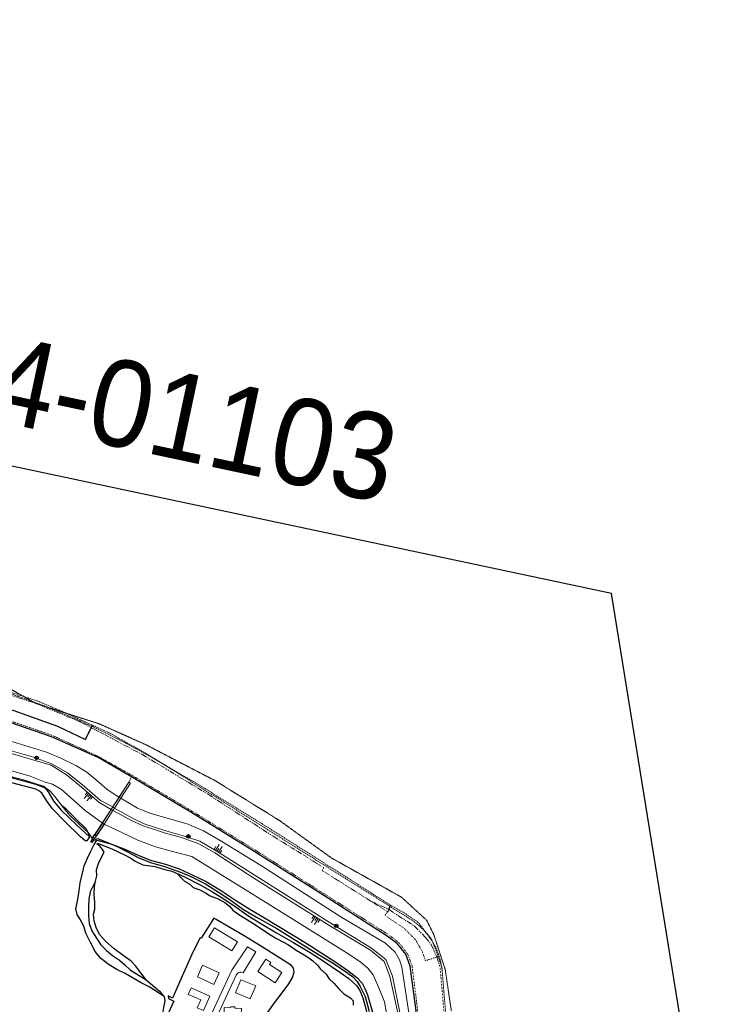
# Model space of a CAD drawing. Header units: metres. Extents: x 63969 to 66809, y 402115 to 403661.
# Tile 26 of 26: x 65875 to 66276, y 403016 to 403585. Entities that reach past the tile are written whole.
import ezdxf
from ezdxf.enums import TextEntityAlignment as Align

# ---------------------------------------------------------------- set-up
doc = ezdxf.new("R2010")
doc.units = ezdxf.units.M
for name, pattern in [('DOT', [0.25, 0, -0.25]), ('HIDDEN', [0.375, 0.25, -0.125]), ('PHANTOM2', [1.25, 0.625, -0.125, 0.125, -0.125, 0.125, -0.125])]:
    doc.linetypes.add(name, pattern=pattern)
doc.layers.get('0').update_dxf_attribs({"linetype": 'CONTINUOUS'})
for name, color, linetype, lineweight in [('BS-BEBOUWING', 253, 'CONTINUOUS', 0), ('BS-BREEKLIJN', 253, 'CONTINUOUS', 0), ('BS-DIJKPAAL', 2, 'CONTINUOUS', 25), ('BS-HEKWERK-KL-1_5M', 253, 'RASTER', 0), ('BS-KANT-KREUKELBERM', 35, 'PHANTOM2', 0), ('BS-KANT-VERHARDING', 253, 'CONTINUOUS', 0), ('BS-KRUINLIJN', 253, 'CONTINUOUS', 0), ('BS-PERKOENRIJ', 203, 'DOT', 5), ('BS-RASTER', 253, 'RASTER', 0), ('BS-SYMBOOL-TALUD', 253, 'CONTINUOUS', 0), ('BS-TEENLIJN', 253, 'CONTINUOUS', 0), ('BS-TEENSCHOT-GECONSTRUEERD', 11, 'HIDDEN', 13), ('BS-TEENSCHOT-INGEMETEN', 11, 'HIDDEN', 13), ('BS-TRAP-CONTOUR', 253, 'CONTINUOUS', 0), ('BS-TUSSENBERM', 253, 'CONTINUOUS', 0), ('BS-ZANDLIJN', 2, 'HIDDEN', 20), ('TL-3.5mm Tekst', 3, 'CONTINUOUS', 35)]:
    doc.layers.add(name, color=color, linetype=linetype, lineweight=lineweight)
for name, color, linetype in [('BS-BINNENKRUINLIJN-KPN', 253, 'CONTINUOUS'), ('BS-BINNENTEENLIJN-KPN', 253, 'CONTINUOUS'), ('BS-INSTEEK-SLOOT-KPN', 253, 'CONTINUOUS'), ('BS-OVERIG-KPN', 253, 'CONTINUOUS'), ('BS-SCHEIDINGSL-TALUDBEKL-NTZ', 253, 'CONTINUOUS'), ('BS-SCHEIDINGSLIJN-TALUDBEKLEDING', 253, 'CONTINUOUS'), ('BS-TRAP-NVV', 253, 'CONTINUOUS'), ('BS-WATERLIJN-KPN', 253, 'CONTINUOUS')]:
    doc.layers.add(name, color=color, linetype=linetype)
doc.layers.add('TO-Viewport', color=152, linetype='CONTINUOUS', plot=False)
doc.styles.add('StagCAD', font='StagCAD.ttf')
doc.linetypes.add('RASTER', pattern='A,3,-2,[200,RASTER,S=0.75,R=0,X=0,Y=0],-2,3', length=10)

# ---------------------------------------------------------------- blocks, each defined once
blk = doc.blocks.new('S03')
at = {"color": 0}
for p, q in [((-2.01, 0), (-2.01, -2.01)), ((-1, 0), (-1, -4.01)), ((0, 0), (0, -2.01)), ((1, 0), (1, -4.01)), ((2.01, 0), (2.01, -2.01))]:
    blk.add_line(p, q, dxfattribs=at)
blk = doc.blocks.new('S04')
at = {"color": 0}
for p, q in [((-2.01, 0), (-2.01, 2.01)), ((-1, 0), (-1, 4.01)), ((0, 0), (0, 2.01)), ((1, 0), (1, 4.01)), ((2.01, 0), (2.01, 2.01))]:
    blk.add_line(p, q, dxfattribs=at)
blk = doc.blocks.new('132')
at = {"layer": 'BS-DIJKPAAL'}
h = blk.add_hatch(color=256, dxfattribs=at)
h.paths.add_polyline_path([(0, 0), (0, 0.1, 0.414214), (-0.1, 0)])
h.paths.add_polyline_path([(0.1, 0), (0, 0), (0, -0.1, 0.414214)])
for p, q in [((-0.1, 0), (0.1, 0)), ((0, -0.1), (0, 0.1))]:
    blk.add_line(p, q, dxfattribs=at)
blk.add_circle((0, 0), 0.1, dxfattribs=at)
blk = doc.blocks.new('De Krabbenkreek')
at = {"layer": 'BS-BEBOUWING'}
for points in [[(66000, 403052.546), (65987.634, 403060.1), (65984.402, 403054.823)], [(65984.402, 403054.823), (65997.797, 403046.748), (66000, 403050.373)], [(66000, 403050.373), (66000.963, 403051.958), (66000, 403052.546)], [(65987.354, 403027.3), (65990.386, 403034.148), (65980.84, 403038.529), (65977.808, 403031.681), (65987.354, 403027.3)], [(66022.721, 403028.395), (66026.597, 403034.368), (66019.508, 403038.967), (66020.27, 403040.141), (66017.317, 403042.057), (66012.68, 403034.91), (66022.721, 403028.395)], [(66000, 403023.106), (66002.96, 403030.096), (66011.539, 403026.542)], [(66011.539, 403026.542), (66008.384, 403019.033), (66000, 403022.52)], [(65974.125, 403025.348), (65985.044, 403020.532), (65981.406, 403012.286), (65977.743, 403013.902), (65979.732, 403018.411), (65972.442, 403021.627), (65974.125, 403025.348)], [(66000, 403022.52), (65999.789, 403022.608), (66000, 403023.106)], [(65993.329, 403013.958), (65997.024, 403013.811), (65997.051, 403014.489), (65999.495, 403014.392), (65999.468, 403013.714), (66000, 403013.693)], [(65978.534, 403000), (65981.493, 403006.359), (65972.478, 403010.559), (65969.073, 403003.349), (65976.212, 403000)], [(66000, 403006.599), (65993, 403006.893), (65993.329, 403013.958)], [(66000, 403013.693), (66003.331, 403013.561), (66002.996, 403006.473), (66000, 403006.599)], [(65963.143, 402990.981), (65966.661, 402998.429), (65975.937, 402994.063), (65972.461, 402986.629), (65963.143, 402990.981)], [(65976.212, 403000), (65978.118, 402999.106)], [(65978.118, 402999.106), (65978.534, 403000)], [(65992.596, 403000), (65992.309, 402993.728), (65994.4, 402993.647), (65994.468, 402995.134), (65996.436, 402996.93), (65996.457, 402997.441), (66000, 402997.31)], [(66000, 403001.887), (65992.695, 403002.157), (65992.596, 403000)], [(66002.588, 403000), (66002.67, 403001.788), (66000, 403001.887)], [(66000, 402997.31), (66002.461, 402997.219)], [(66002.461, 402997.219), (66002.588, 403000)], [(65957.616, 402979.243), (65961.043, 402986.52), (65970.193, 402982.183), (65966.768, 402974.916), (65957.616, 402979.243)], [(65994.4, 402980.938), (65985.98, 402989.473), (65981.116, 402984.676), (65989.535, 402976.14), (65994.4, 402980.938)], [(66011.324, 402975.706), (66012.332, 402973.213), (66015.343, 402974.486), (66016.462, 402971.839), (66025.693, 402975.72), (66023.335, 402981.295), (66014.128, 402977.357), (66014.295, 402976.963), (66011.324, 402975.706)], [(65993.492, 402968.528), (65990.829, 402970.075), (65993.373, 402974.456), (65996.036, 402972.909), (65993.492, 402968.528)], [(66000, 402970.962), (65997.053, 402967.978), (66000, 402965.053)], [(66010.34, 402964.344), (66001.817, 402972.802), (66000, 402970.962)], [(66022.828, 402959.18), (66034.399, 402962.752), (66032.272, 402969.538), (66019.939, 402965.796), (66016.836, 402964.82), (66017.65, 402962.262), (66021.48, 402963.48), (66022.828, 402959.18)], [(66074.079, 402960.39), (66067.401, 402959.312), (66066.375, 402967.659), (66073.053, 402968.737), (66074.079, 402960.39)], [(65949.938, 402963.897), (65946.424, 402956.484), (65956.08, 402951.936), (65959.581, 402959.369), (65949.938, 402963.897)], [(66000, 402965.053), (66005.576, 402959.519), (66010.34, 402964.344)], [(66022.619, 402959.115), (66022.828, 402959.18)], [(66022.828, 402959.18), (66022.895, 402958.966)], [(65953.243, 402947.431), (65950.44, 402941.392), (65940.75, 402945.89), (65943.553, 402951.93), (65953.243, 402947.431)], [(66064.786, 402948.219), (66065.776, 402954.731), (66075.701, 402953.223), (66074.711, 402946.711), (66064.786, 402948.219)], [(65934.299, 402935.31), (65937.36, 402941.639), (65944.577, 402938.143), (65941.501, 402931.821), (65934.299, 402935.31)], [(65994.439, 402937.602), (65994.337, 402936.751), (65993.705, 402935.398), (65993.186, 402934.899), (65992.945, 402934.378), (65992.893, 402933.658), (65992.256, 402932.294), (65991.691, 402931.672), (65982.276, 402936.015), (65985.024, 402941.945), (65994.439, 402937.602)], [(66060.801, 402936.702), (66061.734, 402940.283), (66071.284, 402937.907), (66070.351, 402934.326), (66060.801, 402936.702)], [(66074.764, 402940.812), (66070.827, 402941.646), (66071.414, 402944.574), (66072.934, 402944.252), (66072.842, 402943.795), (66075.259, 402943.283), (66074.764, 402940.812)], [(66019.46, 402929.622), (66019.528, 402928.655), (66016.515, 402928.443), (66015.956, 402936.414), (66026.949, 402937.185), (66027.44, 402930.182), (66019.46, 402929.622)], [(65930.443, 402927.242), (65934.065, 402925.536), (65932.38, 402921.957), (65940.541, 402918.114), (65943.912, 402925.274), (65932.123, 402930.825), (65930.443, 402927.242)], [(66007.73, 402928.903), (66009.318, 402929.114), (66010.92, 402927.673)], [(66081.218, 402923.778), (66088.201, 402924.746), (66087.004, 402933.745), (66080.021, 402932.777), (66081.218, 402923.778)], [(65987.503, 402917.323), (65976.628, 402922.341), (65979.503, 402928.508), (65990.378, 402923.49), (65987.503, 402917.323)], [(66008.033, 402926.623), (66011.007, 402927.018)], [(66030.438, 402919.016), (66026.035, 402918.316), (66026.321, 402916.484), (66020.734, 402915.597), (66019.729, 402922.039), (66029.719, 402923.626), (66030.438, 402919.016)], [(66055.833, 402920.991), (66056.865, 402925.412)], [(66056.728, 402925.444), (66056.865, 402925.412)], [(66056.865, 402925.412), (66056.931, 402925.696)], [(66056.865, 402925.412), (66067.676, 402922.917)], [(66067.676, 402922.917), (66067.748, 402923.228)], [(65937.637, 402913.967), (65926.051, 402919.376), (65924.376, 402915.79), (65927.992, 402914.088), (65926.123, 402910.118), (65934.101, 402906.394), (65937.637, 402913.967)], [(66055.681, 402921.027), (66055.833, 402920.991)], [(66055.757, 402920.668), (66055.833, 402920.991)], [(66055.833, 402920.991), (66066.64, 402918.456)], [(66066.595, 402918.263), (66066.64, 402918.456)], [(66066.64, 402918.456), (66067.676, 402922.917)], [(66066.64, 402918.456), (66066.787, 402918.422)], [(66067.676, 402922.917), (66068.019, 402922.838)], [(66033.45, 402904.567), (66030.271, 402907.568), (66022.699, 402899.547), (66025.878, 402896.546), (66033.45, 402904.567)], [(66087.781, 402898.374), (66083.915, 402897.914), (66082.68, 402909.57), (66086.546, 402910.03), (66087.781, 402898.374)], [(65919.435, 402893.553), (65920.695, 402896.275), (65924.243, 402894.621), (65924.879, 402895.991), (65925.936, 402895.502), (65927.22, 402898.276), (65926.167, 402898.763), (65926.795, 402900.114), (65915.818, 402905.23), (65913.266, 402899.737), (65916.393, 402898.28), (65915.128, 402895.546), (65919.435, 402893.553)], [(65975.994, 402905.298), (65969.442, 402901.121), (65975.678, 402891.341), (65982.229, 402895.518), (65975.994, 402905.298)], [(66000, 402902.806), (65997.093, 402900.692), (66000, 402896.644)], [(66000.154, 402902.918), (66000, 402902.806)], [(66000, 402896.644), (66003.562, 402891.684), (66006.623, 402893.91), (66000.154, 402902.918)], [(66072.985, 402901.734), (66070.049, 402895.685), (66062.027, 402899.578), (66064.962, 402905.627), (66072.985, 402901.734)], [(66037.543, 402896.077), (66038.371, 402892.093), (66030.426, 402890.406), (66031.299, 402886.293), (66043.378, 402888.784), (66041.672, 402896.986), (66037.543, 402896.077)], [(66048.432, 402895.497), (66047.828, 402898.532), (66044.816, 402897.932), (66045.42, 402894.897), (66048.432, 402895.497)], [(66060.202, 402891.862), (66048.282, 402889.372), (66047.342, 402893.833), (66059.262, 402896.323), (66060.202, 402891.862)], [(66000, 402880.155), (65998.005, 402878.758), (65991.598, 402887.807), (65994.731, 402890.002), (66000, 402882.561)], [(66018.957, 402894.473), (66024.783, 402886.19), (66018.63, 402881.88), (66012.804, 402890.164), (66018.957, 402894.473)], [(66090.601, 402888.984), (66091.329, 402882.048), (66081.325, 402880.999), (66080.597, 402887.936), (66090.601, 402888.984)], [(65912.986, 402871.447), (65914.424, 402874.53), (65917.473, 402873.122), (65919.291, 402877.123), (65905.836, 402883.4), (65903.973, 402879.359), (65907.069, 402877.928), (65905.643, 402874.872), (65912.986, 402871.447)], [(66000, 402882.561), (66001.139, 402880.953)], [(66001.139, 402880.953), (66000, 402880.155)], [(66019.837, 402868.98), (66014.274, 402865.21), (66009.565, 402872.117), (66015.127, 402875.886), (66019.837, 402868.98)], [(65985.667, 402858.444), (65981.941, 402855.78), (65981.692, 402854.684), (65980.813, 402854.056), (65979.748, 402854.234), (65979.12, 402855.113), (65979.297, 402856.177), (65974.854, 402862.392), (65980.142, 402866.172), (65985.667, 402858.444)], [(66041.064, 402867.276), (66042.41, 402860.125), (66037.05, 402859.113), (66036.43, 402862.396), (66032.991, 402861.747), (66032.263, 402865.614), (66041.064, 402867.276)], [(66075.521, 402864.321), (66063.461, 402862.499), (66062.805, 402866.766), (66074.865, 402868.589), (66075.521, 402864.321)], [(66057.551, 402860.362), (66047.484, 402858.636), (66046.788, 402862.693), (66056.856, 402864.419), (66057.551, 402860.362)], [(66084.686, 402854.918), (66088.542, 402855.31), (66087.529, 402865.299), (66083.673, 402864.907), (66084.686, 402854.918)], [(66009.816, 402850.303), (66004.68, 402857.948), (66001.502, 402855.862), (66006.638, 402848.216), (66009.816, 402850.303)], [(66070.435, 402855.921), (66071.021, 402853.082), (66068.586, 402852.567), (66069.148, 402849.907), (66062.18, 402848.433), (66061.018, 402853.93), (66070.435, 402855.921)], [(65975.857, 402837.705), (65979.233, 402840.049), (65972.244, 402849.833), (65964.936, 402844.76), (65966.732, 402842.245), (65967.871, 402843.059), (65972.294, 402836.866), (65975.05, 402838.835), (65975.857, 402837.705)], [(66054.721, 402852.921), (66055.523, 402848.674), (66048.355, 402847.411), (66048.678, 402845.701), (66048.039, 402844.777), (66045.561, 402844.344), (66044.624, 402844.992), (66044.302, 402846.697), (66043.852, 402846.618), (66043.05, 402850.865), (66054.721, 402852.921)], [(65896.292, 402835.388), (65897.731, 402838.472), (65900.779, 402837.063), (65902.598, 402841.065), (65889.143, 402847.341), (65887.28, 402843.3), (65890.376, 402841.87), (65888.95, 402838.814), (65896.292, 402835.388)], [(66000, 402840.468), (65996.825, 402844.946), (65999.974, 402847.141), (66000, 402847.104)], [(66000, 402847.104), (66005.275, 402839.664)], [(66030.183, 402833.139), (66034.994, 402835.084), (66030.634, 402845.867), (66021.697, 402842.253), (66023.987, 402836.589), (66027.26, 402837.912), (66028.969, 402833.686), (66030.183, 402833.139)], [(66058.115, 402847.503), (66058.684, 402844.507), (66056.616, 402844.115), (66056.047, 402847.111), (66058.115, 402847.503)], [(66005.275, 402839.664), (66002.126, 402837.469), (66000, 402840.468)], [(66058.147, 402837.059), (66047.271, 402834.656), (66046.437, 402838.446), (66057.314, 402840.85), (66058.147, 402837.059)], [(65886.308, 402824.408), (65889.476, 402830.921), (65882.596, 402834.212), (65879.47, 402827.679), (65886.308, 402824.408)], [(65921.072, 402832.098), (65917.865, 402824.796), (65907.234, 402829.586), (65910.44, 402836.888), (65921.072, 402832.098)], [(66000, 402829.158), (65995.329, 402835.958), (65992.198, 402833.829), (65997.363, 402826.258)], [(66071.014, 402827.694), (66080.137, 402828.799), (66079.662, 402832.855), (66070.539, 402831.75), (66071.014, 402827.694)], [(65997.363, 402826.258), (66000, 402828.018)], [(66000, 402828.018), (66000.537, 402828.376), (66000, 402829.158)], [(66016.634, 402829.645), (66028.72, 402824.262), (66024.866, 402815.82), (66018.246, 402818.837), (66020.313, 402823.364), (66014.759, 402825.838), (66016.419, 402829.475)], [(66016.634, 402829.645), (66016.52, 402829.696), (66016.419, 402829.475)], [(66047.138, 402827.539), (66048.102, 402823.098), (66059.795, 402825.688), (66058.831, 402830.13), (66047.138, 402827.539)], [(65891.629, 402816.074), (65899.521, 402811.568), (65904.791, 402820.654), (65896.899, 402825.16), (65891.629, 402816.074)], [(65932.448, 402816.444), (65941.193, 402812.155), (65944.805, 402819.553), (65936.057, 402823.822), (65932.448, 402816.444)], [(65988.959, 402825.696), (65995.838, 402815.84), (65991.738, 402812.978), (65987.263, 402819.391), (65981.506, 402815.373), (65979.102, 402818.817), (65988.959, 402825.696)], [(66034.474, 402821.124), (66037.904, 402819.577), (66034.43, 402811.874), (66031, 402813.421), (66034.474, 402821.124)], [(66076.178, 402820.767), (66076.84, 402813.284), (66066.776, 402812.346), (66066.114, 402819.828), (66076.178, 402820.767)], [(66048.101, 402813.788), (66049.044, 402813.05), (66051.179, 402813.211), (66051.551, 402814.049), (66060.824, 402814.749), (66060.458, 402818.666), (66047.735, 402817.705), (66048.101, 402813.788)], [(65930.141, 402805.649), (65924.603, 402796.638), (65918.016, 402800.687), (65923.554, 402809.697), (65930.141, 402805.649)], [(65959.325, 402804.184), (65955.671, 402801.423), (65955.451, 402800.32), (65954.589, 402799.669), (65953.52, 402799.819), (65952.869, 402800.68), (65953.017, 402801.749), (65948.411, 402807.844), (65953.597, 402811.763), (65959.325, 402804.184)], [(66018.773, 402806.64), (66009.198, 402811.104), (66007.123, 402806.763), (66016.697, 402802.298), (66018.773, 402806.64)], [(65980.42, 402804.627), (65987.372, 402794.821), (65983.293, 402791.929), (65978.77, 402798.309), (65973.043, 402794.249), (65970.614, 402797.675), (65980.42, 402804.627)], [(66038.987, 402798.12), (66038.367, 402798.221), (66038.337, 402798.036), (66037.821, 402797.79), (66035.363, 402798.183), (66035.027, 402798.574), (66035.056, 402798.76), (66026.523, 402800.147), (66027.189, 402804.299), (66039.657, 402802.298), (66038.987, 402798.12)], [(66050.809, 402804.176), (66061.968, 402805.817), (66062.698, 402800.851), (66056.032, 402799.871), (66056.291, 402798.109), (66052.273, 402797.518), (66051.898, 402800.071), (66051.423, 402800.001), (66050.809, 402804.176)], [(66078.686, 402799.319), (66068.563, 402798.408), (66067.889, 402805.896), (66078.012, 402806.807), (66078.686, 402799.319)], [(66093.248, 402803.77), (66094.322, 402791.831), (66090.319, 402791.471), (66089.245, 402803.41), (66093.248, 402803.77)], [(66002.151, 402802.219), (66013.227, 402797.24), (66011.242, 402792.863), (66000.137, 402797.855), (66001.662, 402801.217)], [(66001.662, 402801.217), (66002.122, 402802.232), (66002.151, 402802.219)], [(65953.615, 402784.776), (65947.755, 402790.652), (65940.489, 402783.658), (65946.348, 402777.782), (65953.615, 402784.776)], [(65977.395, 402779.302), (65970.677, 402788.536), (65967.583, 402786.285), (65974.301, 402777.051), (65977.395, 402779.302)], [(66053.428, 402780.936), (66052.929, 402788.28), (66063.892, 402789.025), (66064.391, 402781.68), (66053.428, 402780.936)], [(66081.658, 402785.315), (66081.148, 402791.82), (66070.697, 402791.051), (66071.207, 402784.546), (66081.658, 402785.315)], [(66007.167, 402769.466), (66012.481, 402780.857), (66004.604, 402783.886), (66000, 402774.014)], [(66028.031, 402780.595), (66035.351, 402783.508), (66038.989, 402774.363), (66031.669, 402771.451), (66028.031, 402780.595)], [(66095.547, 402775.241), (66100.281, 402775.713), (66100.655, 402772.197), (66095.897, 402771.724), (66095.942, 402771.275), (66091.95, 402770.913), (66090.781, 402782.544), (66094.782, 402782.924), (66095.547, 402775.241)], [(65957.06, 402767.272), (65953.854, 402770.543), (65952.732, 402770.62), (65951.976, 402771.391), (65951.988, 402772.471), (65952.759, 402773.227), (65953.838, 402773.216), (65959.295, 402778.563), (65963.844, 402773.921), (65957.06, 402767.272)], [(66083.615, 402768.661), (66073.518, 402767.906), (66072.95, 402775.421), (66083.047, 402776.176), (66083.615, 402768.661)], [(66000, 402774.014), (65999.435, 402772.802), (65995.636, 402774.441), (65992.554, 402767.296), (65996.004, 402765.809)], [(66007.167, 402769.466), (66010.331, 402768.004), (66006.789, 402760.338)], [(66033.099, 402766.705), (66034.436, 402763.403), (66042.529, 402766.628), (66041.191, 402769.931), (66033.099, 402766.705)], [(66067.999, 402767.079), (66057.542, 402766.155), (66056.892, 402772.656), (66067.349, 402773.58), (66067.999, 402767.079)], [(65994.365, 402762.008), (65996.004, 402765.809)], [(65994.365, 402762.008), (65983.024, 402757.536), (65986.194, 402749.508), (65994.062, 402752.611), (66000, 402749.965)], [(66000, 402749.965), (66001.655, 402749.227), (66006.789, 402760.338)], [(66037.566, 402755.563), (66036.235, 402758.894), (66044.311, 402762.162), (66045.642, 402758.831), (66037.566, 402755.563)], [(66060.032, 402752.536), (66070.57, 402753.467), (66069.983, 402760.018), (66059.445, 402759.086), (66060.032, 402752.536)], [(66085.99, 402753.629), (66075.867, 402752.85), (66075.254, 402760.299), (66085.376, 402761.078), (66085.99, 402753.629)], [(66040.744, 402747.712), (66039.413, 402751.043), (66047.49, 402754.311), (66048.821, 402750.98), (66040.744, 402747.712)], [(66054.167, 402736.836), (66050.544, 402745.951), (66043.202, 402743.055), (66046.825, 402733.94), (66054.167, 402736.836)], [(66083.481, 402731.81), (66079.869, 402732.935), (66082.845, 402742.624), (66086.458, 402741.499), (66083.481, 402731.81)], [(66000, 402728.965), (66003.804, 402732.722), (66008.902, 402727.581)], [(66020.567, 402727.73), (66031.234, 402732.38), (66032.886, 402728.591), (66022.219, 402723.94), (66020.567, 402727.73)], [(66000, 402722.591), (65996.806, 402725.811), (66000, 402728.965)], [(66008.902, 402727.581), (66001.905, 402720.67), (66000, 402722.591)], [(66064.624, 402723.062), (66061.994, 402719.162), (66053.881, 402724.596), (66056.511, 402728.496), (66064.624, 402723.062)], [(66052.161, 402718.15), (66046.998, 402722.379), (66040.717, 402714.71), (66045.88, 402710.481), (66052.161, 402718.15)], [(66076.582, 402715.066), (66067.888, 402720.958), (66065.335, 402717.246), (66074.087, 402711.365), (66076.582, 402715.066)], [(66050.849, 402702.306), (66059.117, 402712.45), (66056.077, 402714.873), (66047.81, 402704.729), (66050.849, 402702.306)], [(66064.073, 402692.568), (66069.838, 402701.962), (66066.653, 402703.916), (66060.889, 402694.523), (66064.073, 402692.568)], [(66037.428, 402686.186), (66042.631, 402682.245), (66048.706, 402690.224), (66043.484, 402694.18), (66037.428, 402686.186)], [(66064.073, 402692.568), (66063.738, 402692.022)], [(66064.504, 402692.304), (66064.073, 402692.568)], [(66062.571, 402678.092), (66060.658, 402686.861), (66053.749, 402685.338), (66055.662, 402676.569), (66062.571, 402678.092)]]:
    blk.add_lwpolyline(points, dxfattribs=at)

msp = doc.modelspace()

# ---------------------------------------------------------------- linework, layer by layer
at = {"layer": 'BS-BINNENKRUINLIJN-KPN'}
msp.add_lwpolyline([(65958.57, 403020.33), (65949.85, 403025.96), (65945.24, 403028.27), (65940.71, 403031.05), (65936.11, 403033.66), (65931.31, 403036.01), (65926.75, 403038.68), (65922.09, 403042.44), (65918.8, 403046.47), (65915.96, 403051.6), (65913.44, 403057), (65912.21, 403061.14), (65909.88, 403065.32), (65908.28, 403067.85), (65907.63, 403071.1), (65908.56, 403075.52), (65909.46, 403081.46), (65910.13, 403086.17), (65911.34, 403091.66), (65912.43, 403095.97), (65914.3, 403100.39), (65916.12, 403103.98), (65918.12, 403108.27), (65919.62, 403110.84), (65927.81, 403108.62)], dxfattribs=at)
for points in [[(65914.77, 403115.22, 0), (65913.83, 403117.1, 0), (65907.85, 403122.85, 0), (65901.98, 403128.68, 0), (65899.32, 403130.84, 0), (65899.21, 403130.93, 0)], [(65915.41, 403112.63, 0), (65914.77, 403115.22, 0)], [(65927.81, 403108.62, 0), (65935.96, 403105.63, 0), (65943.92, 403101.82, 0), (65951.31, 403099.04, 0), (65959.4, 403096.9, 0), (65967.2, 403094.18, 0), (65974.87, 403090.72, 0), (65982.96, 403086.93, 0), (65991.75, 403081.46, 0), (65999.82, 403076.16, 0), (66008.04, 403070.88, 0), (66016.48, 403065.83, 0), (66024.86, 403060.84, 0), (66034.15, 403055.35, 0), (66042.56, 403050.08, 0), (66049.68, 403045.48, 0), (66058.3, 403039.83, 0), (66064.77, 403035.43, 0), (66069.96, 403031.47, 0), (66073.08, 403028.15, 0), (66074.56, 403025.05, 0), (66076.04, 403021.36, 0), (66079.04, 403011.39, 0)]]:
    msp.add_polyline3d(points, dxfattribs=at)
at = {"layer": 'BS-BINNENTEENLIJN-KPN'}
msp.add_lwpolyline([(65953.17, 403025.9), (65955.85, 403023.52), (65957.85, 403021.24), (65958.57, 403020.33), (65959.04, 403017.99), (65958.3, 403014.1), (65957.52, 403009.51)], dxfattribs=at)
for points in [[(65966.19, 403091.52, 0), (65970.27, 403089.5, 0), (65979.44, 403084.94, 0), (65986.51, 403080.9, 0), (65993.62, 403076.52, 0), (66000.69, 403071.6, 0), (66006.94, 403067.14, 0), (66014.52, 403062.58, 0), (66023.44, 403057.14, 0), (66032.93, 403051.89, 0), (66042.87, 403045.92, 0), (66051.04, 403040.68, 0), (66060.17, 403034.4, 0), (66065.31, 403030.81, 0), (66069.82, 403026.65, 0), (66071.86, 403023.55, 0), (66073.32, 403019.57, 0), (66075.61, 403011.15, 0), (66077.3, 403000.92, 0), (66080.37, 402980.09, 0), (66082.41, 402967.06, 0), (66083.61, 402960.42, 0)], [(65919.01, 403087.01, 0), (65915.92, 403080.97, 0), (65915, 403076.72, 0), (65914.89, 403072.23, 0), (65914.91, 403067.34, 0), (65915.35, 403062.58, 0), (65916.86, 403058.4, 0), (65919.44, 403054.11, 0), (65922.06, 403050.25, 0), (65925.2, 403046.92, 0), (65928.75, 403044.06, 0), (65932.84, 403041.37, 0), (65935.98, 403038.73, 0), (65939.21, 403035.65, 0), (65942.58, 403033.49, 0), (65948.24, 403030, 0), (65953.17, 403025.9, 0)]]:
    msp.add_polyline3d(points, dxfattribs=at)
at = {"layer": 'BS-BREEKLIJN'}
for points in [[(65938.12, 403144.35, 0), (65939.2, 403143.72, 0)], [(65932.6, 403135.49, 0), (65933.54, 403134.96, 0)]]:
    msp.add_polyline3d(points, dxfattribs=at)
at = {"layer": 'BS-HEKWERK-KL-1_5M'}
msp.add_polyline3d([(65939.2, 403143.72, 0), (65938.12, 403144.35, 0), (65939.71, 403147.43, 0)], dxfattribs=at)
at = {"layer": 'BS-INSTEEK-SLOOT-KPN', "flags": 128}
msp.add_lwpolyline([(65918.26, 403110.97), (65918.84, 403111.04), (65920.09, 403111.64), (65920.75, 403111.53), (65927.81, 403108.62), (65931.78, 403106.89), (65937.12, 403104.16), (65943.68, 403100.76), (65950.77, 403097.89), (65959.45, 403095.44), (65968.13, 403092.2), (65973.93, 403089.71), (65982.4, 403085.48), (65987.96, 403082.15), (65995.89, 403076.82), (66004.46, 403070.78), (66011.95, 403066.31), (66023.77, 403059.7), (66037.47, 403051.07), (66047.19, 403045.11), (66056.76, 403039.21), (66064.74, 403033.93), (66067.6, 403031.7), (66070.1, 403029.13), (66071.89, 403026.13), (66074.73, 403020.36), (66076.96, 403011.83)], dxfattribs=at)
at = {"layer": 'BS-INSTEEK-SLOOT-KPN'}
for points in [[(65788.91, 403171.33, 0), (65810.78, 403164.62, 0), (65830.06, 403158.89, 0), (65850.65, 403152.79, 0), (65858.96, 403150.31, 0), (65868.13, 403147.65, 0), (65883.64, 403143.36, 0), (65888.57, 403141.65, 0), (65889.89, 403140.77, 0), (65891.67, 403138.61, 0), (65894.92, 403133.16, 0), (65899.37, 403127.93, 0), (65908.24, 403119.51, 0), (65915.41, 403112.63, 0)], [(65915.41, 403112.63, 0), (65913.87, 403110.3, 0), (65913.03, 403110.35, 0), (65910.31, 403112.62, 0), (65901.42, 403121.28, 0), (65894.17, 403128.93, 0), (65890.68, 403133.73, 0), (65888.1, 403137.72, 0), (65886.63, 403139.09, 0), (65884.51, 403140.16, 0), (65877.24, 403142.2, 0), (65867.79, 403144.72, 0), (65865.71, 403144.88, 0), (65864.52, 403144.13, 0), (65863.3, 403142.19, 0), (65859.33, 403134.46, 0), (65847.68, 403109.34, 0), (65838.8, 403088.94, 0), (65831.4, 403073.23, 0), (65824.19, 403057.75, 0), (65816.62, 403041.32, 0), (65811.09, 403029.19, 0), (65801.77, 403009.77, 0)]]:
    msp.add_polyline3d(points, dxfattribs=at)
at = {"layer": 'BS-KANT-KREUKELBERM', "ltscale": 5}
for points in [[(65568.73, 403271.56), (65603.68, 403262.46), (65651.7, 403251.09), (65701.8, 403238.7), (65745.93, 403227.57), (65796.62, 403213.79), (65806.36, 403211.39), (65842.3, 403202.26), (65856.08, 403198.88), (65884.68, 403189.75), (65911.09, 403178.67), (65916.47, 403175.79), (65918.55, 403174.68), (65945.74, 403160.38), (65983.97, 403137.29), (66021.57, 403113.01), (66033.6, 403105.62)], [(66077.97, 403075.56), (66086.77, 403071.54), (66088.42, 403070.65), (66103.28, 403061.11), (66109.54, 403054.58), (66112.9, 403050.39), (66116.17, 403043.22), (66117.98, 403037.23)]]:
    msp.add_lwpolyline(points, dxfattribs=at)
at = {"layer": 'BS-KANT-VERHARDING'}
for p, q in [((66006.75, 403049.08), (65997.73, 403035.62)), ((66006.75, 403049.08), (66011.53, 403046.23)), ((66011.55, 403046.27), (66004.23, 403034)), ((65997.73, 403035.62), (65952.98, 402940.02)), ((66000.27, 403032.78), (65984.58, 402999.27))]:
    msp.add_line(p, q, dxfattribs=at)
msp.add_arc((66002.8, 403031.6), 2.8, 59.1705, 154.9155, dxfattribs=at)
at = {"layer": 'BS-KRUINLIJN', "flags": 128}
msp.add_lwpolyline([(66093.87, 403010.09), (66088.89, 403031.91), (66085.68, 403040.63), (66077.82, 403047.28), (66053.81, 403061.64), (66010.33, 403088.8), (65987.92, 403103.53), (65978.6, 403108.71), (65968.61, 403112.3), (65959.34, 403114.91), (65946.52, 403119.09), (65939.71, 403122.18), (65928.94, 403127.85), (65928.04, 403128.49), (65921.14, 403132.62), (65911.87, 403140.71), (65902.13, 403148.58), (65893.27, 403154.08), (65882.77, 403157.29), (65835.59, 403171.05)], dxfattribs=at)
at = {"layer": 'BS-KRUINLIJN'}
for points in [[(66093.87, 403010.09, 0), (66088.89, 403031.91, 0), (66085.68, 403040.63, 0), (66077.82, 403047.28, 0), (66053.81, 403061.64, 0), (66010.33, 403088.8, 0), (65987.92, 403103.53, 0), (65978.6, 403108.71, 0), (65968.61, 403112.3, 0), (65959.34, 403114.91, 0), (65946.52, 403119.09, 0), (65939.71, 403122.18, 0), (65928.94, 403127.85, 0), (65928.04, 403128.49, 0), (65921.14, 403132.62, 0), (65911.87, 403140.71, 0), (65902.13, 403148.58, 0), (65893.27, 403154.08, 0), (65882.77, 403157.29, 0), (65835.59, 403171.05, 0)], [(66094.93, 403010.29, 0), (66090.54, 403032.12, 0), (66086.65, 403041.75, 0), (66078.37, 403048.39, 0), (66053.9, 403063.41, 0), (65988.66, 403104.55, 0), (65979.16, 403110.22, 0), (65969.05, 403113.46, 0), (65959.54, 403116.21, 0), (65947.11, 403120.15, 0), (65940.35, 403123.44, 0), (65929.94, 403129.33, 0), (65928.98, 403129.95, 0), (65921.86, 403133.63, 0), (65912.66, 403141.8, 0), (65902.75, 403149.65, 0), (65893.75, 403154.82, 0), (65883.17, 403158.69, 0), (65835.84, 403172.19, 0)]]:
    msp.add_polyline3d(points, dxfattribs=at)
at = {"layer": 'BS-OVERIG-KPN'}
for points in [[(65923.94, 403120, 0), (65919.55, 403113.44, 0)], [(65917.93, 403111.17, 0), (65916.89, 403109.45, 0), (65916.27, 403109.84, 0), (65917.3, 403111.56, 0)], [(65916.93, 403111.79, 0), (65917.3, 403111.56, 0), (65917.93, 403111.17, 0), (65918.26, 403110.97, 0)], [(65918.3, 403111.78, 0), (65917.69, 403112.16, 0)]]:
    msp.add_polyline3d(points, dxfattribs=at)
msp.add_polyline3d([(65918.58, 403113.98, 0), (65919.55, 403113.44, 0), (65918.47, 403111.68, 0), (65918.3, 403111.78, 0), (65917.69, 403112.16, 0), (65917.49, 403112.28, 0)], close=True, dxfattribs=at)
at = {"layer": 'BS-PERKOENRIJ'}
for points in [[(65406.25, 403295.99), (65453.09, 403287.33), (65502.06, 403275.38), (65550.77, 403263.43), (65555.5, 403262.26), (65600.09, 403251.37), (65647.61, 403239.66), (65699.76, 403226.12), (65743.38, 403214.63), (65791.18, 403202.18), (65841.67, 403189.42), (65893.88, 403171.36), (65920.6, 403159.17), (65940.17, 403148.16), (65974.45, 403127.73), (66009.33, 403106.21), (66050.89, 403079.91), (66087.94, 403056.32), (66094.02, 403051.72), (66099.19, 403045.19), (66101.82, 403038.2), (66107.9, 402989.76)], [(66033.6, 403105.62), (66050.77, 403094.83), (66049.97, 403093.18), (66077.97, 403075.56), (66087.93, 403069.36)], [(66116.17, 403043.22), (66109.6, 403041.1), (66107.64, 403046.56), (66103.83, 403053.19), (66096.91, 403060.11), (66086.09, 403067.2), (66087.93, 403069.36), (66088.42, 403070.65)], [(66117.98, 403037.23), (66120.39, 403010.18), (66121.36, 402980.6), (66121.05, 402961.67)]]:
    msp.add_lwpolyline(points, dxfattribs=at)
at = {"layer": 'BS-RASTER'}
msp.add_line((65917.49, 403112.28), (65938.12, 403144.35), dxfattribs=at)
at = {"layer": 'BS-RASTER', "flags": 128}
for points in [[(64747.48, 403346.14), (64729.68, 403334.51), (64717.34, 403328.89), (64714.44, 403327.01), (64712.08, 403323.83), (64714.03, 403314.83), (64717.92, 403307.09), (64723.83, 403299.69), (64733.81, 403293.37), (64738.73, 403297.94), (64754.04, 403316.89), (64761.89, 403326.39), (64774.47, 403341.26), (64789.17, 403358.37), (64797.37, 403367.78), (64804.91, 403376.16), (64811.43, 403383.93), (64813.9, 403386.64), (64815.65, 403387.99), (64817.68, 403388.86), (64820.65, 403389.76), (64824.06, 403390.35), (64827.49, 403390.88), (64830.23, 403391.09), (64834.34, 403391.35), (64837.57, 403391.15), (64839.48, 403390.96), (64850.33, 403389.16), (64866.06, 403385.95), (64883.18, 403381.98), (64896.37, 403379.34), (64911.24, 403376.16), (64926.93, 403372.77), (64944.88, 403368.72), (64962.52, 403364.93), (64980.23, 403361.08), (64996.68, 403357.43), (65007.03, 403355.12), (65016, 403353.21), (65026.07, 403351.12), (65038.13, 403348.62), (65054.64, 403345.09), (65074.77, 403340.9), (65092.72, 403337.13), (65111.01, 403333.14), (65117.3, 403330.53), (65122.35, 403327.37), (65129.18, 403323.35), (65134.54, 403321.45), (65144.56, 403317.55), (65153.05, 403314.66), (65163.71, 403310.09), (65168.78, 403308.86), (65173.13, 403307.98), (65175.29, 403307.44), (65176.61, 403307.37), (65179.12, 403307.3), (65184.27, 403307.91), (65196.95, 403309.51), (65198.45, 403309.52), (65202.27, 403308.89), (65209.16, 403307.24), (65216.59, 403306.14), (65221.27, 403305.81), (65223.56, 403305.41), (65232.17, 403303.56), (65239.14, 403302.71), (65247.89, 403302.58), (65254.35, 403302.34), (65259.5, 403301.35), (65274.02, 403297.93), (65284.36, 403295.46), (65297.61, 403292.48), (65316.82, 403288.12), (65336.97, 403283.64), (65354.26, 403279.54), (65376.32, 403274.61), (65393.36, 403270.6), (65399.35, 403269.37), (65421.31, 403264.52), (65443.29, 403259.7), (65470.8, 403253.38), (65492.38, 403248.16), (65508.8, 403244.79), (65538.21, 403238.19), (65553.36, 403234.64), (65558.51, 403233.5), (65583.34, 403228.14), (65604.02, 403223.78), (65625.79, 403219.02), (65639.28, 403215.87), (65647.34, 403213.53), (65649.91, 403212.76), (65660.01, 403210.09), (65680.2, 403203.86), (65700.68, 403197.83), (65721.35, 403191.46), (65735.12, 403187.69), (65759, 403180.59), (65778.85, 403174.77), (65788.57, 403172.09), (65805.1, 403166.87), (65823.5, 403161.27), (65837.19, 403157.37), (65851.66, 403153.05), (65863.84, 403149.49), (65867.69, 403148.18), (65876.86, 403145.89), (65888.82, 403142.03), (65892.65, 403139.29), (65894.62, 403136.96), (65899.21, 403130.93)], [(65939.71, 403147.43), (65940.17, 403148.16), (65940.2, 403148.47)], [(65916.93, 403111.79), (65915.93, 403113.57), (65914.77, 403115.22), (65912.43, 403117.28), (65904.04, 403125.07), (65899.32, 403130.84)], [(65918.58, 403113.98), (65923.01, 403120.6)]]:
    msp.add_lwpolyline(points, dxfattribs=at)
at = {"layer": 'BS-SCHEIDINGSL-TALUDBEKL-NTZ'}
for points in [[(65916.47, 403175.79, 0), (65917.17, 403177.22, 0)], [(66088.42, 403070.65, 0), (66089.38, 403073.19, 0)], [(66116.17, 403043.22, 0), (66116.93, 403043.47, 0)]]:
    msp.add_polyline3d(points, dxfattribs=at)
at = {"layer": 'BS-SCHEIDINGSLIJN-TALUDBEKLEDING'}
for points in [[(66107.03, 402990.6), (66100.75, 403037.87), (66098.27, 403044.8), (66093.28, 403050.96), (66087.52, 403055.31), (66050.26, 403079.12), (66008.58, 403105.51), (65974.05, 403127), (65939.71, 403147.43), (65920.45, 403158.52), (65893.52, 403170.47), (65841.1, 403188.65), (65790.63, 403201.2), (65743.41, 403213.66), (65699.67, 403225.19), (65647.45, 403238.73), (65599.78, 403250.54), (65555.42, 403261.23), (65550.38, 403262.45), (65501.9, 403274.47), (65452.91, 403286.41), (65406.18, 403295.06)], [(65856.08, 403198.88), (65854.69, 403194.35), (65853.9, 403192.15), (65897, 403176.63), (65913.13, 403169.03), (65916.47, 403175.79)], [(65974.45, 403127.73), (65974.05, 403127)]]:
    msp.add_lwpolyline(points, dxfattribs=at)
at = {"layer": 'BS-TEENLIJN'}
msp.add_polyline3d([(65833.48, 403161.45, 0), (65881.29, 403147.8, 0), (65889.79, 403144.25, 0), (65894.08, 403143.07, 0), (65899.27, 403140.11, 0), (65913, 403127.95, 0), (65923.01, 403120.6, 0), (65923.94, 403120, 0), (65934.09, 403115.22, 0), (65943.42, 403110.75, 0), (65953.6, 403106.94, 0), (65964.26, 403104, 0), (65974.6, 403101.39, 0), (66017.16, 403074.94, 0), (66054.42, 403051.68, 0), (66065.23, 403044.97, 0), (66072.37, 403039.97, 0), (66076.2, 403036.81, 0), (66079.37, 403032.91, 0), (66083.01, 403024.49, 0), (66085.82, 403017.38, 0), (66093.47, 402974.26, 0)], dxfattribs=at)
at = {"layer": 'BS-TEENSCHOT-GECONSTRUEERD', "ltscale": 3}
msp.add_lwpolyline([(66122.79, 402991.61), (66119.05, 403037.34), (66116.93, 403043.47), (66113.28, 403053.16), (66105.3, 403063.25), (66096.77, 403069.07), (66089.38, 403073.19), (66058.93, 403092.57), (66017.28, 403118.93), (65982.23, 403140.56), (65947.68, 403161.15), (65927.4, 403172.55), (65917.17, 403177.22), (65899.46, 403185.3), (65885.05, 403191.37), (65856.56, 403200.43)], dxfattribs=at)
at = {"layer": 'BS-TEENSCHOT-INGEMETEN', "ltscale": 3}
msp.add_lwpolyline([(66143.36, 402774.7), (66141.47, 402802.41), (66139.35, 402832.66), (66133.87, 402876.78), (66131.34, 402909.62), (66128.81, 402942.47), (66122.79, 402991.61), (66119.28, 403034.55, 0.236351), (66100.69, 403065.17), (65966.24, 403149.63)], format="xyb", dxfattribs=at)
msp.add_arc((65724.21, 402764.34), 455, 57.863, 75.1292, dxfattribs=at)
at = {"layer": 'BS-TRAP-CONTOUR'}
for points in [[(65938.12, 403144.35, 0), (65932.6, 403135.49, 0), (65928.98, 403129.95, 0), (65928.04, 403128.49, 0), (65923.01, 403120.6, 0)], [(65939.2, 403143.72, 0), (65933.54, 403134.96, 0), (65929.94, 403129.33, 0), (65928.94, 403127.85, 0), (65923.94, 403120, 0)]]:
    msp.add_polyline3d(points, dxfattribs=at)
at = {"layer": 'BS-TRAP-NVV'}
msp.add_polyline3d([(65923.01, 403120.6, 0), (65918.58, 403113.98, 0)], dxfattribs=at)
at = {"layer": 'BS-TUSSENBERM'}
for points in [[(65932.6, 403135.49), (65925.52, 403140.2), (65919.76, 403145.25), (65914, 403150.16), (65907.49, 403153.98), (65898.87, 403158.14), (65890.58, 403161.72), (65837.96, 403177.8), (65788.38, 403192.03), (65741.14, 403205.76), (65698.64, 403218.8), (65646.08, 403233.69), (65598.78, 403244.44), (65549.11, 403255.01), (65501.58, 403266.55), (65450.53, 403277.63), (65405.6, 403288.3)], [(65933.54, 403134.96), (65943.2, 403129.19), (65950.35, 403126.29), (65961.78, 403123.01), (65971.93, 403120.26), (65981.32, 403116.22), (65991.99, 403109.94), (66014.81, 403096.01), (66061.31, 403066.09), (66086.38, 403051.14), (66091.98, 403045.99), (66094.48, 403041.66), (66095.82, 403037.4), (66100.03, 403010.93), (66107.46, 402962.61), (66111.91, 402924.28), (66117.41, 402872.92), (66122.52, 402829.12), (66125, 402804.09), (66126.91, 402784.84), (66125.25, 402749.34)]]:
    msp.add_lwpolyline(points, dxfattribs=at)
at = {"layer": 'BS-WATERLIJN-KPN'}
for points in [[(65993.64, 403074.82), (65996.32, 403072.69), (65998.21, 403070.39), (66001.73, 403067.74), (66006.8, 403064.79), (66009.76, 403062.79), (66015.49, 403059.21), (66019.1, 403056.67), (66023.04, 403054.21), (66027.17, 403052.09), (66030.4, 403050.21), (66034.9, 403047.27), (66039.57, 403044.53), (66042.1, 403042.77), (66044.51, 403041), (66047.1, 403038.5), (66048.99, 403036.25), (66052.13, 403033.3), (66053.74, 403030.72), (66056.8, 403027.83), (66059.5, 403024.9), (66062.45, 403022), (66066.16, 403019.67), (66067.73, 403017.94), (66067.89, 403015.38)], [(66017.32, 403009.63), (66021.69, 403016.07), (66026.86, 403022.49), (66030.62, 403027.81), (66032.68, 403031.46), (66033.73, 403034.48), (66033.24, 403036.84), (66032.14, 403038.24), (66025.23, 403042.84), (66013.84, 403049.87), (66004.83, 403055.44), (65996.6, 403060.27), (65988.67, 403064.86), (65987.33, 403065.66), (65980.02, 403054.2), (65979.4, 403054.3), (65975.13, 403046.02), (65968.16, 403030.38), (65963.46, 403019.42), (65960.93, 403020.77), (65961.2, 403019.28), (65964.24, 403017.77), (65960.94, 403010.58)]]:
    msp.add_lwpolyline(points, dxfattribs=at)
for points in [[(65919.01, 403087.01, 0), (65919.65, 403090.23, 0), (65919.61, 403093.53, 0), (65920.66, 403097.19, 0), (65922.03, 403100.09, 0), (65923.97, 403103.74, 0), (65922.97, 403105.42, 0), (65921.43, 403107.24, 0), (65919.81, 403108.44, 0), (65919.96, 403108.69, 0)], [(65919.96, 403108.69, 0), (65920.15, 403109, 0), (65928.34, 403105.85, 0), (65936.15, 403102.05, 0), (65939.27, 403100.33, 0), (65941.91, 403098.54, 0), (65946.19, 403096.59, 0), (65953.18, 403095.64, 0), (65958.98, 403093.81, 0), (65963.01, 403092.94, 0), (65966.19, 403091.52, 0)], [(65966.19, 403091.52, 0), (65968.18, 403089.16, 0), (65970.43, 403087.02, 0), (65973.35, 403085.42, 0), (65975.35, 403083.37, 0), (65979.19, 403082.11, 0), (65982.41, 403080.35, 0), (65985.15, 403078.58, 0), (65989.83, 403076.89, 0), (65993.64, 403074.82, 0)], [(65948.24, 403030, 0), (65942.14, 403038.15, 0), (65939.63, 403040.78, 0), (65934.86, 403044.17, 0), (65929.76, 403047.94, 0), (65924.69, 403052.4, 0), (65921.32, 403056.23, 0), (65919.25, 403060.23, 0), (65918.21, 403064.1, 0), (65917.87, 403067.94, 0), (65918.46, 403070.9, 0), (65918.59, 403074.72, 0), (65918.26, 403079.64, 0), (65918.32, 403084, 0), (65919.01, 403087.01, 0)]]:
    msp.add_polyline3d(points, dxfattribs=at)
at = {"layer": 'BS-ZANDLIJN'}
msp.add_polyline3d([(65568.73, 403271.56, 0), (65572.37, 403275.62, 0), (65580.4, 403276.74, 0), (65605.09, 403270.41, 0), (65652.65, 403256.41, 0), (65703.47, 403242.79, 0), (65745.62, 403232.29, 0), (65783.28, 403225.33, 0), (65791.96, 403227.04, 0), (65801.69, 403222.86, 0), (65806.79, 403215.02, 0), (65843.26, 403206.63, 0), (65857.02, 403205.31, 0), (65884.68, 403189.75, 0), (65921.2, 403177.96, 0), (65948, 403165.95, 0), (65988.25, 403145.04, 0), (66025.24, 403122.12, 0), (66055.15, 403100.54, 0), (66095.66, 403077.84, 0), (66110.19, 403064.55, 0), (66114.33, 403056.31, 0), (66120.99, 403035.97, 0), (66124.49, 403012.18, 0)], dxfattribs=at)
at = {"layer": 'TO-Viewport'}
for points in [[(66216.98, 403253.29), (64656.02, 403584.99), (64589.41, 403271.53), (65465.68, 403085.33)], [(65446.1, 403089.49), (65998.02, 402972.14), (66016.38, 402858.97), (66276.42, 402886.97), (66216.98, 403253.29)]]:
    msp.add_lwpolyline(points, dxfattribs=at)

# ---------------------------------------------------------------- block references
msp.add_blockref('De Krabbenkreek', (0, 0))
at = {"layer": 'BS-DIJKPAAL', "xscale": 10, "yscale": 10, "zscale": 10}
for p in [(65884.92, 403158.35), (65972.59, 403112.96), (66058.05, 403061.28)]:
    msp.add_blockref('132', p, dxfattribs=at)
at = {"layer": 'BS-SYMBOOL-TALUD'}
for name, p, rotation in [('S04', (65915.85, 403137.24), 138.8719494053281), ('S03', (65989.13, 403104.26), 147.7612696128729), ('S04', (66046.77, 403066.04), 148.0059119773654)]:
    msp.add_blockref(name, p, dxfattribs=dict(at, rotation=rotation))

# ---------------------------------------------------------------- texts
at = {"layer": 'TL-3.5mm Tekst', "style": 'StagCAD', "width": 0.96}
msp.add_text('ZLRW-2014-01103 ', height=50, rotation=348.0032, dxfattribs=at).set_placement((65833.27, 403384.6), align=Align.MIDDLE)

doc.saveas('drawing.dxf')
